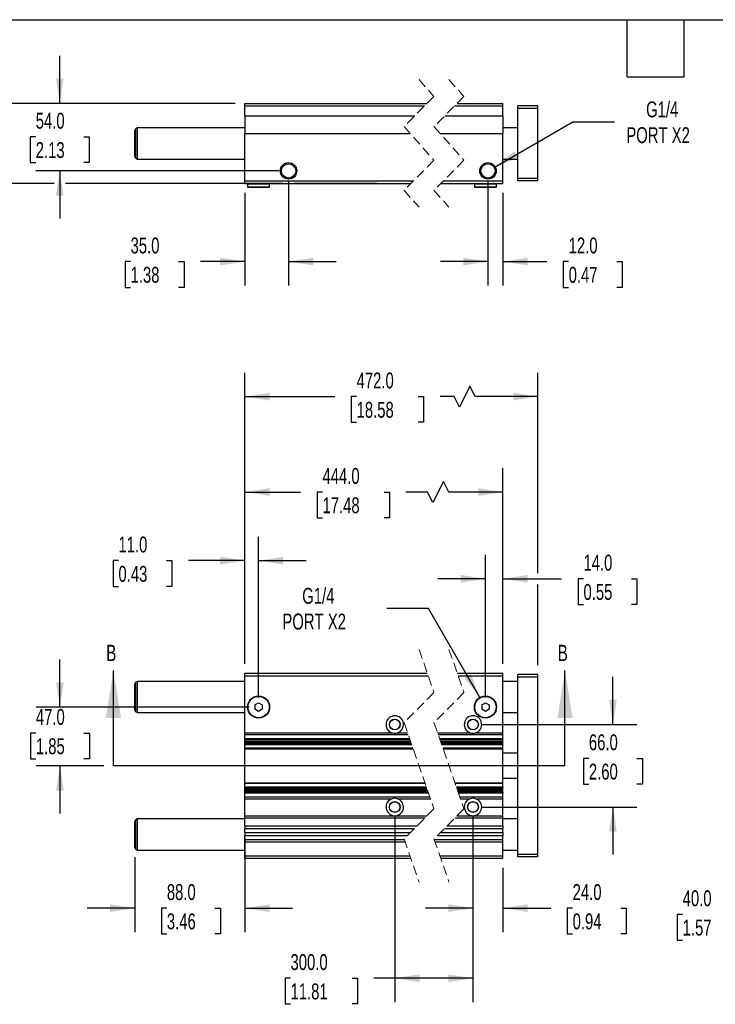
# Model space of a CAD drawing. Header units: millimetres. Extents: x 38 to 1638, y 38 to 1257.
# Tile 3 of 6: x 329 to 886, y 469 to 1257. Entities that reach past the tile are written whole.
import ezdxf

# ---------------------------------------------------------------- set-up
doc = ezdxf.new("R2010")
doc.units = ezdxf.units.MM
doc.header["$LTSCALE"] = 6
doc.linetypes.add('SLD-Dashed', pattern=[1.905, 1.27, -0.635])
doc.linetypes.add('SLD-Solid', pattern=[0])
doc.layers.add('DIMENSIONS', color=140, linetype='SLD-Solid', lineweight=25)
doc.layers.add('TEXT', color=140, linetype='SLD-Solid', lineweight=25)
doc.styles.add('SLDTEXTSTYLE0', font='TXT', dxfattribs={"width": 0.7})
doc.dimstyles.new('SLDDIMSTYLE0', dxfattribs={"dimtxt": 12.948047, "dimasz": 19.812, "dimexe": 0, "dimexo": 0.0625, "dimgap": 3.237012, "dimtad": 0, "dimtih": 1, "dimtoh": 1, "dimrnd": 1e-09, "dimzin": 4, "dimdsep": 46, "dimtxsty": 'SLDTEXTSTYLE0', "dimsah": 1, "dimcen": 0.09, "dimadec": 0, "dimazin": 1, "dimtfac": 1, "dimtmove": 0, "dimatfit": 0, "dimfxl": 0, "dimfrac": 2, "dimtolj": 1, "dimtzin": 12, "dimarcsym": 0})
doc.dimstyles.new('SLDDIMSTYLE1', dxfattribs={"dimtxt": 12.948047, "dimasz": 19.812, "dimexe": 0, "dimexo": 0.0625, "dimgap": 3.237012, "dimtad": 0, "dimtih": 1, "dimtoh": 1, "dimrnd": 1e-09, "dimzin": 4, "dimdsep": 46, "dimtxsty": 'SLDTEXTSTYLE0', "dimsah": 1, "dimcen": 0.09, "dimadec": 0, "dimazin": 1, "dimtfac": 1, "dimtofl": 0, "dimtmove": 0, "dimatfit": 3, "dimfxl": 0, "dimfrac": 2, "dimtolj": 1, "dimtzin": 12, "dimarcsym": 0})
doc.dimstyles.new('SLDDIMSTYLE2', dxfattribs={"dimtxt": 12.948047, "dimasz": 19.812, "dimexe": 0, "dimexo": 0.0625, "dimgap": 3.237012, "dimtad": 0, "dimtih": 1, "dimtoh": 1, "dimrnd": 1e-09, "dimzin": 12, "dimdsep": 46, "dimtxsty": 'SLDTEXTSTYLE0', "dimsah": 1, "dimcen": 0, "dimadec": 0, "dimazin": 3, "dimtfac": 1, "dimtofl": 0, "dimtmove": 0, "dimatfit": 3, "dimfxl": 0, "dimfrac": 2, "dimtolj": 1, "dimtzin": 12, "dimarcsym": 0})

# ---------------------------------------------------------------- blocks, each defined once
blk = doc.blocks.new('_D')
at = {"layer": 'DIMENSIONS'}
for p, q in [((361.41, 707.31), (361.41, 745.41)), ((512.79, 707.31), (342.36, 707.31)), ((342.17, 686.49), (337.82, 686.49)), ((337.82, 686.49), (337.82, 665.91)), ((380.65, 686.49), (384.99, 686.49)), ((384.99, 686.49), (384.99, 665.91)), ((337.82, 665.91), (342.17, 665.91)), ((384.99, 665.91), (380.65, 665.91)), ((396.66, 660.31), (342.36, 660.31)), ((361.41, 660.31), (361.41, 622.21))]:
    blk.add_line(p, q, dxfattribs=at)
for points in [[(361.41, 707.31), (364.46, 727.12), (358.36, 727.12)], [(361.41, 660.31), (358.36, 640.5), (364.46, 640.5)]]:
    blk.add_solid(points, dxfattribs=at)
at = {"layer": 'DIMENSIONS', "char_height": 12.7, "attachment_point": 1, "style": 'SLDTEXTSTYLE0'}
for s, insert in [('47.0', (342.17, 705.76)), ('1.85', (342.17, 682.28))]:
    blk.add_mtext(s, dxfattribs=dict(at, insert=insert))
blk = doc.blocks.new('_D_1')
at = {"layer": 'DIMENSIONS'}
for p, q in [((509.41, 741.93), (509.41, 843.48)), ((520.41, 714.93), (520.41, 843.48)), ((408.26, 824.43), (403.91, 824.43)), ((403.91, 824.43), (403.91, 803.85)), ((446.73, 824.43), (451.08, 824.43)), ((451.08, 824.43), (451.08, 803.85)), ((509.41, 824.43), (464.28, 824.43)), ((520.41, 824.43), (558.51, 824.43)), ((403.91, 803.85), (408.26, 803.85)), ((451.08, 803.85), (446.73, 803.85))]:
    blk.add_line(p, q, dxfattribs=at)
for points in [[(509.41, 824.43), (489.6, 827.47), (489.6, 821.38)], [(520.41, 824.43), (540.22, 821.38), (540.22, 827.47)]]:
    blk.add_solid(points, dxfattribs=at)
at = {"layer": 'DIMENSIONS', "char_height": 12.7, "attachment_point": 1, "style": 'SLDTEXTSTYLE0'}
for s, insert in [('11.0', (408.26, 843.7)), ('0.43', (408.26, 820.22))]:
    blk.add_mtext(s, dxfattribs=dict(at, insert=insert))
blk = doc.blocks.new('_D_2')
at = {"layer": 'DIMENSIONS'}
for p, q in [((702.02, 714.93), (702.02, 828.98)), ((716.02, 741.93), (716.02, 828.98)), ((702.02, 809.93), (663.92, 809.93)), ((716.02, 809.93), (762.92, 809.93)), ((780.46, 809.93), (776.11, 809.93)), ((776.11, 809.93), (776.11, 789.36)), ((818.94, 809.93), (823.28, 809.93)), ((823.28, 809.93), (823.28, 789.36)), ((776.11, 789.36), (780.46, 789.36)), ((823.28, 789.36), (818.94, 789.36))]:
    blk.add_line(p, q, dxfattribs=at)
for points in [[(702.02, 809.93), (682.21, 812.98), (682.21, 806.89)], [(716.02, 809.93), (735.83, 806.89), (735.83, 812.98)]]:
    blk.add_solid(points, dxfattribs=at)
at = {"layer": 'DIMENSIONS', "char_height": 12.7, "attachment_point": 1, "style": 'SLDTEXTSTYLE0'}
for s, insert in [('14.0', (780.46, 829.2)), ('0.55', (780.46, 805.73))]:
    blk.add_mtext(s, dxfattribs=dict(at, insert=insert))
blk = doc.blocks.new('_D_3')
at = {"layer": 'DIMENSIONS'}
for p, q in [((509.41, 741.93), (509.41, 898.35)), ((716.02, 741.93), (716.02, 898.35)), ((668.42, 887.77), (659.95, 870.84)), ((672.65, 879.3), (668.42, 887.77)), ((509.41, 879.3), (554.02, 879.3)), ((571.56, 879.3), (567.21, 879.3)), ((567.21, 879.3), (567.21, 858.73)), ((620.81, 879.3), (625.16, 879.3)), ((625.16, 879.3), (625.16, 858.73)), ((655.72, 879.3), (638.35, 879.3)), ((659.95, 870.84), (655.72, 879.3)), ((716.02, 879.3), (672.65, 879.3)), ((567.21, 858.73), (571.56, 858.73)), ((625.16, 858.73), (620.81, 858.73))]:
    blk.add_line(p, q, dxfattribs=at)
for points in [[(509.41, 879.3), (529.22, 876.26), (529.22, 882.35)], [(716.02, 879.3), (696.21, 882.35), (696.21, 876.26)]]:
    blk.add_solid(points, dxfattribs=at)
at = {"layer": 'DIMENSIONS', "char_height": 12.7, "attachment_point": 1, "style": 'SLDTEXTSTYLE0'}
for s, insert in [('444.0', (571.56, 898.57)), ('17.48', (571.56, 875.1))]:
    blk.add_mtext(s, dxfattribs=dict(at, insert=insert))
blk = doc.blocks.new('_D_4')
at = {"layer": 'DIMENSIONS'}
for p, q in [((509.41, 741.93), (509.41, 974.75)), ((744.02, 814.51), (744.02, 974.75)), ((689.58, 964.17), (681.12, 947.24)), ((693.82, 955.7), (689.58, 964.17)), ((509.41, 955.7), (581.33, 955.7)), ((598.87, 955.7), (594.53, 955.7)), ((594.53, 955.7), (594.53, 935.12)), ((648.12, 955.7), (652.47, 955.7)), ((652.47, 955.7), (652.47, 935.12)), ((676.88, 955.7), (665.67, 955.7)), ((681.12, 947.24), (676.88, 955.7)), ((744.02, 955.7), (693.82, 955.7)), ((594.53, 935.12), (598.87, 935.12)), ((652.47, 935.12), (648.12, 935.12)), ((744.02, 740.93), (744.02, 805.36))]:
    blk.add_line(p, q, dxfattribs=at)
for points in [[(509.41, 955.7), (529.22, 952.66), (529.22, 958.75)], [(744.02, 955.7), (724.21, 958.75), (724.21, 952.66)]]:
    blk.add_solid(points, dxfattribs=at)
at = {"layer": 'DIMENSIONS', "char_height": 12.7, "attachment_point": 1, "style": 'SLDTEXTSTYLE0'}
for s, insert in [('472.0', (598.87, 974.97)), ('18.58', (598.87, 951.5))]:
    blk.add_mtext(s, dxfattribs=dict(at, insert=insert))
blk = doc.blocks.new('_D_5')
at = {"layer": 'DIMENSIONS'}
for p, q in [((804.02, 693.31), (804.02, 731.41)), ((699.64, 693.31), (823.07, 693.31)), ((784.78, 666.19), (780.43, 666.19)), ((780.43, 666.19), (780.43, 645.61)), ((823.26, 666.19), (827.6, 666.19)), ((827.6, 666.19), (827.6, 645.61)), ((780.43, 645.61), (784.78, 645.61)), ((827.6, 645.61), (823.26, 645.61)), ((699.64, 627.31), (823.07, 627.31)), ((804.02, 627.31), (804.02, 589.21))]:
    blk.add_line(p, q, dxfattribs=at)
for points in [[(804.02, 693.31), (807.07, 713.12), (800.97, 713.12)], [(804.02, 627.31), (800.97, 607.5), (807.07, 607.5)]]:
    blk.add_solid(points, dxfattribs=at)
at = {"layer": 'DIMENSIONS', "char_height": 12.7, "attachment_point": 1, "style": 'SLDTEXTSTYLE0'}
for s, insert in [('66.0', (784.78, 685.46)), ('2.60', (784.78, 661.98))]:
    blk.add_mtext(s, dxfattribs=dict(at, insert=insert))
blk = doc.blocks.new('_D_6')
at = {"layer": 'DIMENSIONS'}
for p, q in [((692.02, 619.69), (692.02, 527.29)), ((716.02, 578.69), (716.02, 527.29)), ((692.02, 546.34), (653.92, 546.34)), ((716.02, 546.34), (754.21, 546.34)), ((771.76, 546.34), (767.41, 546.34)), ((767.41, 546.34), (767.41, 525.76)), ((810.23, 546.34), (814.58, 546.34)), ((814.58, 546.34), (814.58, 525.76)), ((767.41, 525.76), (771.76, 525.76)), ((814.58, 525.76), (810.23, 525.76))]:
    blk.add_line(p, q, dxfattribs=at)
for points in [[(692.02, 546.34), (672.21, 549.39), (672.21, 543.29)], [(716.02, 546.34), (735.83, 543.29), (735.83, 549.39)]]:
    blk.add_solid(points, dxfattribs=at)
at = {"layer": 'DIMENSIONS', "char_height": 12.7, "attachment_point": 1, "style": 'SLDTEXTSTYLE0'}
for s, insert in [('24.0', (771.76, 565.61)), ('0.94', (771.76, 542.13))]:
    blk.add_mtext(s, dxfattribs=dict(at, insert=insert))
blk = doc.blocks.new('_D_7')
at = {"layer": 'DIMENSIONS'}
for p, q in [((629.41, 619.69), (629.41, 471.26)), ((692.02, 619.69), (692.02, 471.26)), ((545.97, 490.31), (541.62, 490.31)), ((541.62, 490.31), (541.62, 469.73)), ((595.22, 490.31), (599.57, 490.31)), ((599.57, 490.31), (599.57, 469.73)), ((629.41, 490.31), (612.76, 490.31)), ((692.02, 490.31), (629.41, 490.31)), ((541.62, 469.73), (545.97, 469.73)), ((599.57, 469.73), (595.22, 469.73))]:
    blk.add_line(p, q, dxfattribs=at)
for points in [[(629.41, 490.31), (649.22, 487.26), (649.22, 493.36)], [(692.02, 490.31), (672.21, 493.36), (672.21, 487.26)]]:
    blk.add_solid(points, dxfattribs=at)
at = {"layer": 'DIMENSIONS', "char_height": 12.7, "attachment_point": 1, "style": 'SLDTEXTSTYLE0'}
for s, insert in [('300.0', (545.97, 509.58)), ('11.81', (545.97, 486.1))]:
    blk.add_mtext(s, dxfattribs=dict(at, insert=insert))
blk = doc.blocks.new('_D_8')
at = {"layer": 'DIMENSIONS'}
for p, q in [((509.41, 602.45), (509.41, 527.29)), ((421.41, 587.21), (421.41, 527.29)), ((421.41, 546.34), (383.31, 546.34)), ((447, 546.34), (442.65, 546.34)), ((442.65, 546.34), (442.65, 525.76)), ((485.47, 546.34), (489.82, 546.34)), ((489.82, 546.34), (489.82, 525.76)), ((509.41, 546.34), (547.51, 546.34)), ((442.65, 525.76), (447, 525.76)), ((489.82, 525.76), (485.47, 525.76))]:
    blk.add_line(p, q, dxfattribs=at)
for points in [[(421.41, 546.34), (401.6, 549.39), (401.6, 543.29)], [(509.41, 546.34), (529.22, 543.29), (529.22, 549.39)]]:
    blk.add_solid(points, dxfattribs=at)
at = {"layer": 'DIMENSIONS', "char_height": 12.7, "attachment_point": 1, "style": 'SLDTEXTSTYLE0'}
for s, insert in [('88.0', (447, 565.61)), ('3.46', (447, 542.13))]:
    blk.add_mtext(s, dxfattribs=dict(at, insert=insert))
blk = doc.blocks.new('_D_9')
at = {"layer": 'DIMENSIONS'}
for p, q in [((656.44, 786.26), (623.1, 786.26)), ((697.59, 714.98), (656.44, 786.26))]:
    blk.add_line(p, q, dxfattribs=at)
blk.add_solid([(697.59, 714.98), (690.33, 733.66), (685.05, 730.61)], dxfattribs=at)
at = {"layer": 'DIMENSIONS', "char_height": 12.7, "attachment_point": 1, "style": 'SLDTEXTSTYLE0'}
for s, insert in [('G1/4', (555.35, 802.63)), ('PORT X2', (539.49, 782.06))]:
    blk.add_mtext(s, dxfattribs=dict(at, insert=insert))
blk = doc.blocks.new('_D_13')
at = {"layer": 'DIMENSIONS'}
for p, q in [((959.12, 587.69), (959.12, 522.33)), ((999.12, 587.69), (999.12, 522.33)), ((859.83, 541.38), (855.48, 541.38)), ((855.48, 541.38), (855.48, 520.8)), ((898.3, 541.38), (902.65, 541.38)), ((902.65, 541.38), (902.65, 520.8)), ((959.12, 541.38), (915.85, 541.38)), ((999.12, 541.38), (1037.22, 541.38)), ((855.48, 520.8), (859.83, 520.8)), ((902.65, 520.8), (898.3, 520.8))]:
    blk.add_line(p, q, dxfattribs=at)
for points in [[(959.12, 541.38), (939.31, 544.42), (939.31, 538.33)], [(999.12, 541.38), (1018.93, 538.33), (1018.93, 544.42)]]:
    blk.add_solid(points, dxfattribs=at)
at = {"layer": 'DIMENSIONS', "char_height": 12.7, "attachment_point": 1, "style": 'SLDTEXTSTYLE0'}
for s, insert in [('40.0', (859.83, 560.65)), ('1.57', (859.83, 537.17))]:
    blk.add_mtext(s, dxfattribs=dict(at, insert=insert))
blk = doc.blocks.new('_D_19')
at = {"layer": 'DIMENSIONS'}
for p, q in [((544.41, 1128.7), (544.41, 1044.67)), ((509.41, 1118.7), (509.41, 1044.67)), ((417.96, 1063.72), (413.61, 1063.72)), ((413.61, 1063.72), (413.61, 1043.14)), ((456.44, 1063.72), (460.79, 1063.72)), ((460.79, 1063.72), (460.79, 1043.14)), ((509.41, 1063.72), (473.98, 1063.72)), ((544.41, 1063.72), (582.51, 1063.72)), ((413.61, 1043.14), (417.96, 1043.14)), ((460.79, 1043.14), (456.44, 1043.14))]:
    blk.add_line(p, q, dxfattribs=at)
for points in [[(509.41, 1063.72), (489.6, 1066.76), (489.6, 1060.67)], [(544.41, 1063.72), (564.22, 1060.67), (564.22, 1066.76)]]:
    blk.add_solid(points, dxfattribs=at)
at = {"layer": 'DIMENSIONS', "char_height": 12.7, "attachment_point": 1, "style": 'SLDTEXTSTYLE0'}
for s, insert in [('35.0', (417.96, 1082.99)), ('1.38', (417.96, 1059.51))]:
    blk.add_mtext(s, dxfattribs=dict(at, insert=insert))
blk = doc.blocks.new('_D_20')
at = {"layer": 'DIMENSIONS'}
for p, q in [((704.02, 1128.7), (704.02, 1044.67)), ((716.02, 1118.7), (716.02, 1044.67)), ((704.02, 1063.72), (665.92, 1063.72)), ((716.02, 1063.72), (751.04, 1063.72)), ((768.58, 1063.72), (764.24, 1063.72)), ((764.24, 1063.72), (764.24, 1043.14)), ((807.06, 1063.72), (811.41, 1063.72)), ((811.41, 1063.72), (811.41, 1043.14)), ((764.24, 1043.14), (768.58, 1043.14)), ((811.41, 1043.14), (807.06, 1043.14))]:
    blk.add_line(p, q, dxfattribs=at)
for points in [[(704.02, 1063.72), (684.21, 1066.76), (684.21, 1060.67)], [(716.02, 1063.72), (735.83, 1060.67), (735.83, 1066.76)]]:
    blk.add_solid(points, dxfattribs=at)
at = {"layer": 'DIMENSIONS', "char_height": 12.7, "attachment_point": 1, "style": 'SLDTEXTSTYLE0'}
for s, insert in [('12.0', (768.58, 1082.99)), ('0.47', (768.58, 1059.51))]:
    blk.add_mtext(s, dxfattribs=dict(at, insert=insert))
blk = doc.blocks.new('_D_21')
at = {"layer": 'DIMENSIONS'}
for p, q in [((361.29, 1190.32), (361.29, 1228.42)), ((501.79, 1190.32), (342.24, 1190.32)), ((342.05, 1163.53), (337.7, 1163.53)), ((337.7, 1163.53), (337.7, 1142.95)), ((380.53, 1163.53), (384.87, 1163.53)), ((384.87, 1163.53), (384.87, 1142.95)), ((337.7, 1142.95), (342.05, 1142.95)), ((384.87, 1142.95), (380.53, 1142.95)), ((536.79, 1136.32), (342.24, 1136.32)), ((361.29, 1136.32), (361.29, 1098.22))]:
    blk.add_line(p, q, dxfattribs=at)
for points in [[(361.29, 1190.32), (364.34, 1210.13), (358.24, 1210.13)], [(361.29, 1136.32), (358.24, 1116.51), (364.34, 1116.51)]]:
    blk.add_solid(points, dxfattribs=at)
at = {"layer": 'DIMENSIONS', "char_height": 12.7, "attachment_point": 1, "style": 'SLDTEXTSTYLE0'}
for s, insert in [('54.0', (342.05, 1182.8)), ('2.13', (342.05, 1159.33))]:
    blk.add_mtext(s, dxfattribs=dict(at, insert=insert))
blk = doc.blocks.new('_D_22')
at = {"layer": 'DIMENSIONS'}
for p, q in [((289.15, 1190.32), (289.15, 1228.42)), ((501.79, 1190.32), (270.1, 1190.32)), ((269.91, 1158.5), (265.56, 1158.5)), ((265.56, 1158.5), (265.56, 1137.92)), ((308.39, 1158.5), (312.74, 1158.5)), ((312.74, 1158.5), (312.74, 1137.92)), ((265.56, 1137.92), (269.91, 1137.92)), ((312.74, 1137.92), (308.39, 1137.92)), ((356.72, 1126.32), (270.1, 1126.32)), ((289.15, 1126.32), (289.15, 1088.22)), ((539.84, 1126.32), (365.86, 1126.32)), ((614.79, 1126.32), (548.98, 1126.32))]:
    blk.add_line(p, q, dxfattribs=at)
for points in [[(289.15, 1190.32), (292.2, 1210.13), (286.1, 1210.13)], [(289.15, 1126.32), (286.1, 1106.51), (292.2, 1106.51)]]:
    blk.add_solid(points, dxfattribs=at)
at = {"layer": 'DIMENSIONS', "char_height": 12.7, "attachment_point": 1, "style": 'SLDTEXTSTYLE0'}
for s, insert in [('64.0', (269.91, 1177.77)), ('2.52', (269.91, 1154.29))]:
    blk.add_mtext(s, dxfattribs=dict(at, insert=insert))
blk = doc.blocks.new('_D_23')
at = {"layer": 'DIMENSIONS'}
for p, q in [((709.72, 1139.61), (771.87, 1175.5)), ((771.87, 1175.5), (805.2, 1175.5))]:
    blk.add_line(p, q, dxfattribs=at)
blk.add_solid([(709.72, 1139.61), (728.4, 1146.88), (725.35, 1152.16)], dxfattribs=at)
at = {"layer": 'DIMENSIONS', "char_height": 12.7, "attachment_point": 1, "style": 'SLDTEXTSTYLE0'}
for s, insert in [('G1/4', (830.59, 1191.87)), ('PORT X2', (814.73, 1171.29))]:
    blk.add_mtext(s, dxfattribs=dict(at, insert=insert))

msp = doc.modelspace()

# ---------------------------------------------------------------- linework, layer by layer
at = {"color": 7, "linetype": 'SLD-Dashed', "lineweight": 18}
for p, q in [((648.816, 1209.373), (660.816, 1195.848)), ((672.816, 1209.373), (684.816, 1195.848)), ((660.816, 1195.848), (636.816, 1171.848)), ((684.816, 1195.848), (660.816, 1171.848)), ((636.816, 1171.848), (660.816, 1144.798)), ((660.816, 1171.848), (684.816, 1144.798)), ((660.816, 1144.798), (636.816, 1120.798)), ((684.816, 1144.798), (660.816, 1120.798)), ((636.816, 1120.798), (648.816, 1107.273)), ((660.816, 1120.798), (672.816, 1107.273)), ((648.816, 753.362), (660.816, 718.837)), ((672.816, 753.362), (684.816, 718.837)), ((660.816, 718.837), (636.816, 694.837)), ((684.816, 718.837), (660.816, 694.837)), ((636.816, 694.837), (660.816, 625.787)), ((660.816, 694.837), (684.816, 625.787)), ((660.816, 625.787), (636.816, 601.787)), ((684.816, 625.787), (660.816, 601.787)), ((636.816, 601.787), (648.816, 567.262)), ((660.816, 601.787), (672.816, 567.262))]:
    msp.add_line(p, q, dxfattribs=at)
for p, q in [((509.408, 1190.323), (655.291, 1190.323)), ((509.408, 1188.323), (509.408, 1190.323)), ((679.291, 1190.323), (716.018, 1190.323)), ((716.018, 1188.323), (716.018, 1190.323)), ((509.408, 1188.323), (653.291, 1188.323)), ((509.408, 1180.464), (509.408, 1188.323)), ((677.291, 1188.323), (716.018, 1188.323)), ((716.018, 1180.464), (716.018, 1188.323)), ((744.018, 1188.323), (728.018, 1188.323)), ((728.018, 1186.323), (728.018, 1188.323)), ((744.018, 1186.323), (728.018, 1186.323)), ((728.018, 1130.323), (728.018, 1186.323)), ((744.018, 1186.323), (744.018, 1188.323)), ((744.018, 1130.323), (744.018, 1186.323)), ((509.408, 1180.464), (645.432, 1180.464)), ((509.408, 1180.464), (509.408, 1166.182)), ((669.432, 1180.464), (716.018, 1180.464)), ((716.018, 1180.464), (716.018, 1166.182)), ((421.408, 1147.843), (421.408, 1168.802)), ((423.408, 1170.823), (422.158, 1170.101)), ((422.158, 1146.544), (422.158, 1170.101)), ((509.408, 1170.823), (423.408, 1170.823)), ((423.408, 1145.823), (423.408, 1170.823)), ((509.408, 1166.182), (641.843, 1166.182)), ((509.408, 1128.323), (509.408, 1166.182)), ((665.843, 1166.182), (716.018, 1166.182)), ((728.018, 1170.823), (716.018, 1170.823)), ((716.018, 1128.323), (716.018, 1166.182)), ((422.158, 1146.544), (423.408, 1145.823)), ((423.408, 1145.823), (509.408, 1145.823)), ((716.018, 1145.823), (728.018, 1145.823)), ((509.408, 1128.323), (644.341, 1128.323)), ((509.408, 1126.323), (509.408, 1128.323)), ((668.341, 1128.323), (716.018, 1128.323)), ((716.018, 1126.323), (716.018, 1128.323)), ((744.018, 1130.323), (728.018, 1130.323)), ((728.018, 1128.323), (728.018, 1130.323)), ((744.018, 1128.323), (728.018, 1128.323)), ((744.018, 1128.323), (744.018, 1130.323)), ((509.408, 1126.323), (642.341, 1126.323)), ((511.858, 1126.323), (511.558, 1126.023)), ((511.558, 1126.023), (511.558, 1123.623)), ((511.558, 1126.023), (529.258, 1126.023)), ((511.558, 1123.623), (511.858, 1123.323)), ((511.558, 1123.623), (529.258, 1123.623)), ((511.858, 1123.323), (528.958, 1123.323)), ((529.258, 1126.023), (528.958, 1126.323)), ((528.958, 1123.323), (529.258, 1123.623)), ((529.258, 1123.623), (529.258, 1126.023)), ((666.341, 1126.323), (716.018, 1126.323)), ((693.468, 1126.323), (693.168, 1126.023)), ((693.168, 1126.023), (693.168, 1123.623)), ((693.168, 1126.023), (710.868, 1126.023)), ((693.168, 1123.623), (693.468, 1123.323)), ((693.168, 1123.623), (710.868, 1123.623)), ((693.468, 1123.323), (710.568, 1123.323)), ((710.868, 1126.023), (710.568, 1126.323)), ((710.568, 1123.323), (710.868, 1123.623)), ((710.868, 1123.623), (710.868, 1126.023)), ((509.408, 732.312), (509.408, 734.312)), ((509.408, 734.312), (655.437, 734.312)), ((679.437, 734.312), (716.018, 734.312)), ((716.018, 732.312), (716.018, 734.312)), ((744.018, 733.312), (728.018, 733.312)), ((728.018, 731.312), (728.018, 733.312)), ((744.018, 731.312), (744.018, 733.312)), ((421.408, 715.312), (421.408, 725.792)), ((423.408, 727.812), (422.158, 727.091)), ((422.158, 715.312), (422.158, 727.091)), ((509.408, 727.812), (423.408, 727.812)), ((423.408, 715.312), (423.408, 727.812)), ((509.408, 686.641), (509.408, 732.312)), ((509.408, 732.312), (656.133, 732.312)), ((680.133, 732.312), (716.018, 732.312)), ((716.018, 686.641), (716.018, 732.312)), ((728.018, 727.812), (716.018, 727.812)), ((744.018, 731.312), (728.018, 731.312)), ((728.018, 589.312), (728.018, 731.312)), ((744.018, 589.312), (744.018, 731.312)), ((421.408, 704.833), (421.408, 715.312)), ((422.158, 703.534), (422.158, 715.312)), ((423.408, 702.812), (423.408, 715.312)), ((517.408, 709.044), (520.408, 710.776)), ((520.408, 710.776), (523.408, 709.044)), ((699.018, 709.044), (702.018, 710.776)), ((702.018, 710.776), (705.018, 709.044)), ((422.158, 703.534), (423.408, 702.812)), ((423.408, 702.812), (509.408, 702.812)), ((517.408, 709.044), (517.408, 705.58)), ((520.408, 703.848), (517.408, 705.58)), ((523.408, 705.58), (520.408, 703.848)), ((523.408, 709.044), (523.408, 705.58)), ((699.018, 709.044), (699.018, 705.58)), ((702.018, 703.848), (699.018, 705.58)), ((705.018, 705.58), (702.018, 703.848)), ((705.018, 709.044), (705.018, 705.58)), ((716.018, 702.812), (728.018, 702.812)), ((509.408, 686.641), (627.289, 686.641)), ((509.408, 685.227), (509.408, 686.641)), ((631.527, 686.641), (639.665, 686.641)), ((663.665, 686.641), (689.899, 686.641)), ((694.137, 686.641), (716.018, 686.641)), ((716.018, 685.227), (716.018, 686.641)), ((509.408, 685.227), (640.157, 685.227)), ((509.408, 682.044), (509.408, 685.227)), ((509.408, 682.044), (641.263, 682.044)), ((509.408, 682.044), (509.408, 681.534)), ((509.408, 681.534), (641.44, 681.534)), ((509.408, 680.304), (509.408, 681.534)), ((509.408, 680.304), (641.867, 680.304)), ((509.408, 679.724), (509.408, 680.304)), ((509.408, 679.724), (642.069, 679.724)), ((509.408, 678.704), (509.408, 679.724)), ((509.408, 678.704), (642.424, 678.704)), ((509.408, 678.664), (509.408, 678.704)), ((509.408, 678.664), (642.438, 678.664)), ((509.408, 677.678), (509.408, 678.664)), ((509.408, 677.678), (642.78, 677.678)), ((509.408, 677.678), (509.408, 677.268)), ((664.157, 685.227), (716.018, 685.227)), ((665.263, 682.044), (716.018, 682.044)), ((665.44, 681.534), (716.018, 681.534)), ((665.867, 680.304), (716.018, 680.304)), ((666.069, 679.724), (716.018, 679.724)), ((666.424, 678.704), (716.018, 678.704)), ((666.438, 678.664), (716.018, 678.664)), ((666.78, 677.678), (716.018, 677.678)), ((716.018, 682.044), (716.018, 685.227)), ((716.018, 682.044), (716.018, 681.534)), ((716.018, 680.304), (716.018, 681.534)), ((716.018, 679.724), (716.018, 680.304)), ((716.018, 678.704), (716.018, 679.724)), ((716.018, 678.664), (716.018, 678.704)), ((716.018, 677.678), (716.018, 678.664)), ((716.018, 677.678), (716.018, 677.268)), ((509.408, 677.268), (642.923, 677.268)), ((509.408, 674.265), (509.408, 677.268)), ((643.966, 674.265), (509.408, 674.265)), ((509.408, 673.865), (509.408, 674.265)), ((509.408, 673.865), (644.106, 673.865)), ((509.408, 646.759), (509.408, 673.865)), ((666.923, 677.268), (716.018, 677.268)), ((716.018, 674.265), (667.966, 674.265)), ((668.106, 673.865), (716.018, 673.865)), ((716.018, 674.265), (716.018, 677.268)), ((716.018, 673.865), (716.018, 674.265)), ((716.018, 646.759), (716.018, 673.865)), ((728.018, 670.312), (716.018, 670.312)), ((509.408, 646.759), (653.527, 646.759)), ((509.408, 646.359), (509.408, 646.759)), ((509.408, 646.359), (653.666, 646.359)), ((509.408, 643.356), (509.408, 646.359)), ((677.527, 646.759), (716.018, 646.759)), ((677.666, 646.359), (716.018, 646.359)), ((716.018, 650.312), (728.018, 650.312)), ((716.018, 646.359), (716.018, 646.759)), ((716.018, 643.356), (716.018, 646.359)), ((509.408, 643.356), (654.71, 643.356)), ((509.408, 643.356), (509.408, 642.946)), ((509.408, 642.946), (654.852, 642.946)), ((509.408, 641.961), (509.408, 642.946)), ((655.195, 641.961), (509.408, 641.961)), ((509.408, 641.921), (509.408, 641.961)), ((509.408, 641.921), (655.209, 641.921)), ((509.408, 640.9), (509.408, 641.921)), ((509.408, 640.9), (655.563, 640.9)), ((509.408, 640.32), (509.408, 640.9)), ((509.408, 640.32), (655.765, 640.32)), ((509.408, 639.09), (509.408, 640.32)), ((509.408, 639.09), (656.192, 639.09)), ((509.408, 639.09), (509.408, 638.581)), ((509.408, 638.581), (656.37, 638.581)), ((509.408, 635.398), (509.408, 638.581)), ((678.71, 643.356), (716.018, 643.356)), ((678.852, 642.946), (716.018, 642.946)), ((716.018, 641.961), (679.195, 641.961)), ((679.209, 641.921), (716.018, 641.921)), ((679.563, 640.9), (716.018, 640.9)), ((679.765, 640.32), (716.018, 640.32)), ((680.192, 639.09), (716.018, 639.09)), ((680.37, 638.581), (716.018, 638.581)), ((716.018, 643.356), (716.018, 642.946)), ((716.018, 641.961), (716.018, 642.946)), ((716.018, 641.921), (716.018, 641.961)), ((716.018, 640.9), (716.018, 641.921)), ((716.018, 640.32), (716.018, 640.9)), ((716.018, 639.09), (716.018, 640.32)), ((716.018, 639.09), (716.018, 638.581)), ((716.018, 635.398), (716.018, 638.581)), ((509.408, 633.984), (509.408, 635.398)), ((509.408, 635.398), (657.476, 635.398)), ((509.408, 620.141), (509.408, 633.984)), ((509.408, 633.984), (627.289, 633.984)), ((631.527, 633.984), (657.967, 633.984)), ((681.476, 635.398), (716.018, 635.398)), ((681.967, 633.984), (689.899, 633.984)), ((694.137, 633.984), (716.018, 633.984)), ((716.018, 633.984), (716.018, 635.398)), ((716.018, 620.141), (716.018, 633.984)), ((421.408, 605.312), (421.408, 615.792)), ((423.408, 617.812), (422.158, 617.091)), ((422.158, 605.312), (422.158, 617.091)), ((509.408, 617.812), (423.408, 617.812)), ((423.408, 605.312), (423.408, 617.812)), ((509.408, 618.727), (509.408, 620.141)), ((509.408, 620.141), (655.17, 620.141)), ((509.408, 618.727), (653.755, 618.727)), ((509.408, 612.191), (509.408, 618.727)), ((677.755, 618.727), (716.018, 618.727)), ((679.17, 620.141), (716.018, 620.141)), ((716.018, 618.727), (716.018, 620.141)), ((716.018, 612.191), (716.018, 618.727)), ((728.018, 617.812), (716.018, 617.812)), ((509.408, 612.191), (647.22, 612.191)), ((509.408, 612.191), (509.408, 610.07)), ((509.408, 610.07), (645.099, 610.07)), ((509.408, 607.044), (509.408, 610.07)), ((509.408, 607.044), (642.073, 607.044)), ((509.408, 607.044), (509.408, 604.446)), ((666.073, 607.044), (716.018, 607.044)), ((669.099, 610.07), (716.018, 610.07)), ((671.22, 612.191), (716.018, 612.191)), ((716.018, 612.191), (716.018, 610.07)), ((716.018, 607.044), (716.018, 610.07)), ((716.018, 607.044), (716.018, 604.446)), ((421.408, 594.833), (421.408, 605.312)), ((422.158, 593.534), (422.158, 605.312)), ((423.408, 592.812), (423.408, 605.312)), ((509.408, 604.446), (639.475, 604.446)), ((509.408, 601.271), (509.408, 604.446)), ((509.408, 599.539), (509.408, 601.271)), ((509.408, 601.271), (636.996, 601.271)), ((509.408, 599.539), (637.598, 599.539)), ((509.408, 588.312), (509.408, 599.539)), ((660.996, 601.271), (716.018, 601.271)), ((661.598, 599.539), (716.018, 599.539)), ((663.475, 604.446), (716.018, 604.446)), ((716.018, 601.271), (716.018, 604.446)), ((716.018, 599.539), (716.018, 601.271)), ((716.018, 588.312), (716.018, 599.539)), ((422.158, 593.534), (423.408, 592.812)), ((423.408, 592.812), (509.408, 592.812)), ((716.018, 592.812), (728.018, 592.812)), ((509.408, 588.312), (641.5, 588.312)), ((509.408, 586.312), (509.408, 588.312)), ((509.408, 586.312), (642.195, 586.312)), ((665.5, 588.312), (716.018, 588.312)), ((666.195, 586.312), (716.018, 586.312)), ((716.018, 586.312), (716.018, 588.312)), ((744.018, 589.312), (728.018, 589.312)), ((728.018, 587.312), (728.018, 589.312)), ((744.018, 587.312), (728.018, 587.312)), ((744.018, 587.312), (744.018, 589.312))]:
    msp.add_line(p, q)
for centre, radius in [((544.408, 1136.323), 6.578), ((704.018, 1136.323), 6.578), ((544.408, 1136.323), 5.723), ((704.018, 1136.323), 5.723), ((520.408, 707.312), 8.85), ((520.408, 707.312), 8.55), ((702.018, 707.312), 8.85), ((702.018, 707.312), 8.55), ((629.408, 693.312), 4.3), ((629.408, 693.312), 4.188), ((692.018, 693.312), 4.3), ((692.018, 693.312), 4.188), ((629.408, 627.312), 4.3), ((629.408, 627.312), 4.188), ((692.018, 627.312), 4.3), ((692.018, 627.312), 4.188)]:
    msp.add_circle(centre, radius)
for centre, radius, start, end in [((422.908, 1168.802), 1.5, 119.998944, 180.000689), ((422.908, 1147.843), 1.5, 179.999341, 240.000989), ((422.908, 725.792), 1.5, 119.998612, 180.001057), ((422.908, 704.833), 1.5, 179.999474, 240.000857), ((629.408, 693.312), 7, 287.620618, 252.379382), ((692.018, 693.312), 7, 287.620618, 252.379382), ((629.408, 627.312), 7, 107.620618, 72.379382), ((692.018, 627.312), 7, 107.620618, 72.379382), ((422.908, 615.792), 1.5, 119.999143, 180.000526), ((422.908, 594.833), 1.5, 179.998943, 240.001388)]:
    msp.add_arc(centre, radius, start, end)
for points, knots in [([(627.289, 686.641), (627.953, 686.483), (629.363, 686.148), (630.779, 686.47), (631.527, 686.641)], [0, 0, 0, 0, 0.4713099, 1, 1, 1, 1]), ([(689.899, 686.641), (690.564, 686.483), (691.973, 686.148), (693.389, 686.47), (694.137, 686.641)], [0, 0, 0, 0, 0.4713099, 1, 1, 1, 1]), ([(631.527, 633.984), (630.863, 634.142), (629.453, 634.476), (628.037, 634.154), (627.289, 633.984)], [0, 0, 0, 0, 0.4713116, 1, 1, 1, 1]), ([(694.137, 633.984), (693.473, 634.142), (692.063, 634.476), (690.647, 634.154), (689.899, 633.984)], [0, 0, 0, 0, 0.4713099, 1, 1, 1, 1])]:
    msp.add_open_spline(points, degree=3, knots=knots)
at = {"layer": 'TEXT'}
for p, q in [((38.1, 1257.3), (1638.3, 1257.3)), ((815.34, 1211.58), (815.34, 1257.3)), ((861.06, 1211.58), (861.06, 1257.3)), ((815.34, 1211.58), (861.06, 1211.58)), ((765.647, 660.312), (404.28, 660.312))]:
    msp.add_line(p, q, dxfattribs=at)
at = {"layer": 'TEXT', "linetype": 'SLD-Solid'}
for p, q in [((404.28, 660.312), (404.28, 736.512)), ((765.647, 660.312), (765.647, 736.512))]:
    msp.add_line(p, q, dxfattribs=at)
at = {"layer": 'TEXT'}
for points in [[(404.28, 736.512), (398.184, 698.412), (410.376, 698.412)], [(765.647, 736.512), (759.551, 698.412), (771.743, 698.412)]]:
    msp.add_solid(points, dxfattribs=at)

# ---------------------------------------------------------------- texts
at = {"layer": 'TEXT', "char_height": 12.948, "attachment_point": 1, "style": 'SLDTEXTSTYLE0'}
for insert in [(398.477, 757.079), (759.845, 757.079)]:
    msp.add_mtext('B', dxfattribs=dict(at, insert=insert))

# ---------------------------------------------------------------- dimensions: what is measured, and where the dimension line sits
at = {"layer": 'DIMENSIONS'}
for base, p1, p2, picture, middle in [((289.15, 1190.323), (622.408, 1126.323), (509.408, 1190.323), '_D_22', (289.15, 1158.501)), ((361.288, 1136.323), (509.408, 1190.323), (544.408, 1136.323), '_D_21', (361.288, 1163.533)), ((361.408, 660.312), (520.408, 707.312), (404.28, 660.312), '_D', (361.408, 686.492)), ((804.018, 627.312), (692.018, 693.312), (692.018, 627.312), '_D_5', (804.018, 666.19))]:
    dim = msp.add_linear_dim(base=base, p1=p1, p2=p2, angle=90, dimstyle='SLDDIMSTYLE0', dxfattribs=at)
    dim.commit()
    dim.dimension.update_dxf_attribs({"geometry": picture, "text_midpoint": middle, "dimtype": 160})
for p1, p2, picture, middle in [((698.321, 1133.033), (709.715, 1139.612), '_D_23', (851.771, 1175.495)), ((706.443, 699.648), (697.593, 714.977), '_D_9', (576.532, 786.263))]:
    dim = msp.add_diameter_dim_2p(p1=p1, p2=p2, text='G1/4\\PPORT X2', dimstyle='SLDDIMSTYLE2', override={"dimpost": '<>'}, dxfattribs=at)
    dim.commit()
    dim.dimension.update_dxf_attribs({"geometry": picture, "text_midpoint": middle, "dimtype": 163})
for base, p1, p2, picture, middle in [((509.408, 1063.715), (544.408, 1136.323), (509.408, 1126.323), '_D_19', (437.2, 1063.715)), ((716.018, 1063.715), (704.018, 1136.323), (716.018, 1126.323), '_D_20', (787.822, 1063.715)), ((509.408, 824.426), (520.408, 707.312), (509.408, 734.312), '_D_1', (427.496, 824.426)), ((716.018, 809.935), (702.018, 707.312), (716.018, 734.312), '_D_2', (799.699, 809.935)), ((716.018, 546.341), (692.018, 627.312), (716.018, 586.312), '_D_6', (790.993, 546.341)), ((421.408, 546.341), (509.408, 610.07), (421.408, 594.833), '_D_8', (466.237, 546.341)), ((959.118, 541.376), (999.118, 595.312), (959.118, 595.312), '_D_13', (879.064, 541.376))]:
    dim = msp.add_linear_dim(base=base, p1=p1, p2=p2, dimstyle='SLDDIMSTYLE0', dxfattribs=at)
    dim.commit()
    dim.dimension.update_dxf_attribs({"geometry": picture, "text_midpoint": middle, "dimtype": 160})
for base, p1, p2, text, picture, middle in [((744.018, 955.703), (509.408, 734.312), (744.018, 733.312), '472.0', '_D_4', (623.498, 955.703)), ((716.018, 879.304), (509.408, 734.312), (716.018, 734.312), '444.0', '_D_3', (596.186, 879.304)), ((629.408, 490.312), (692.018, 627.312), (629.408, 627.312), '300.0', '_D_7', (570.593, 490.312))]:
    dim = msp.add_linear_dim(base=base, p1=p1, p2=p2, text=text, dimstyle='SLDDIMSTYLE1', dxfattribs=at)
    dim.commit()
    dim.dimension.update_dxf_attribs({"geometry": picture, "text_midpoint": middle, "dimtype": 160})

doc.saveas('drawing.dxf')
